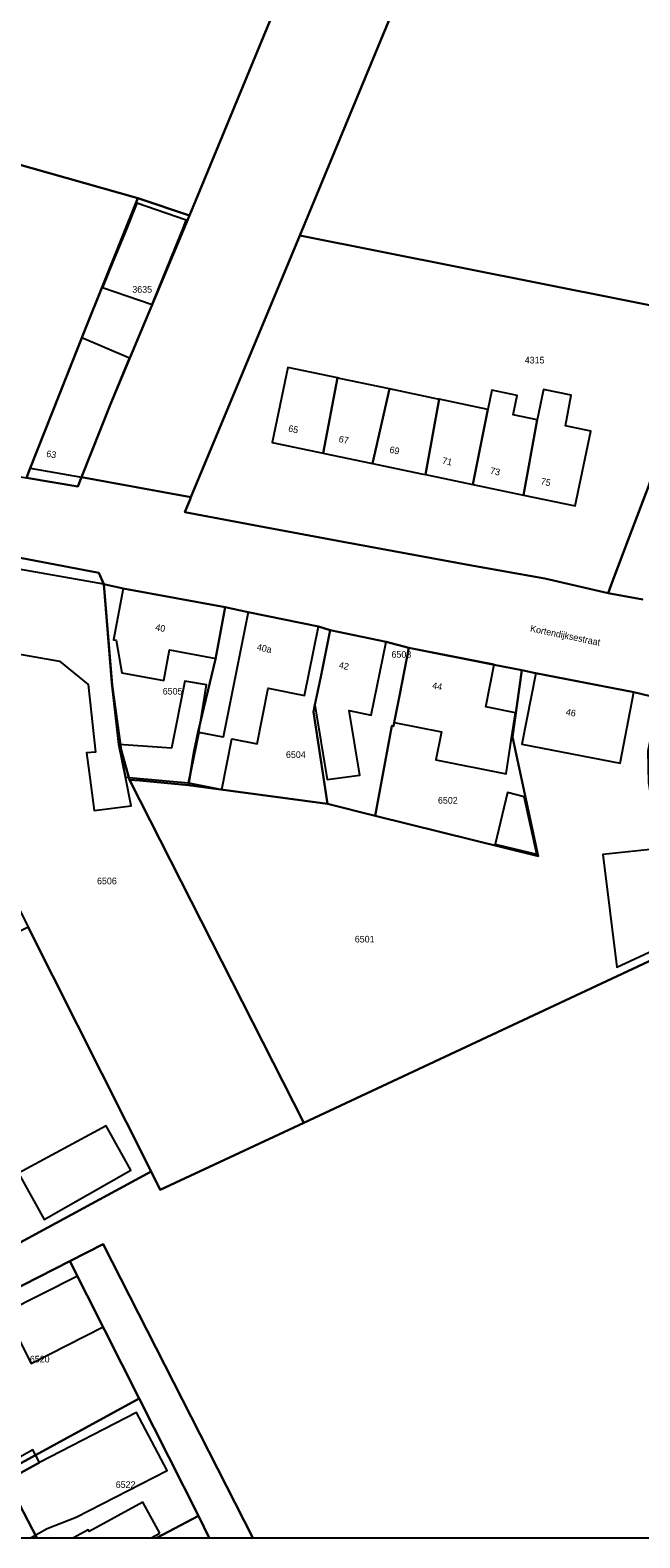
# Model space of a CAD drawing. Header units: metres. Extents: x 91564 to 92566, y 393362 to 394362.
# Tile 14 of 86: x 91898 to 91962, y 393362 to 393521. Entities that reach past the tile are written whole.
import ezdxf

# ---------------------------------------------------------------- set-up
doc = ezdxf.new("R2010")
doc.units = ezdxf.units.M
doc.linetypes.add('HIDDEN', pattern=[5.35, 2.675, -2.675])
for name, color, linetype in [('ADRES', 1, 'CONTINUOUS'), ('PAND', 1, 'CONTINUOUS'), ('PERCEEL', 7, 'CONTINUOUS'), ('PERCEELNUMMER', 7, 'CONTINUOUS'), ('TEC-RASTERVERDELING', 9, 'HIDDEN')]:
    doc.layers.add(name, color=color, linetype=linetype)

msp = doc.modelspace()

# ---------------------------------------------------------------- linework, layer by layer
at = {"layer": 'PAND'}
for points in [[(91914.478, 393500.94), (91909.256, 393502.723), (91908.086, 393499.828), (91906.781, 393496.626), (91905.647, 393493.843), (91910.861, 393492.062), (91911.995, 393494.845), (91913.221, 393497.853), (91914.095, 393500), (91914.478, 393500.94)], [(91906.489, 393481.535), (91908.49, 393486.386), (91903.47, 393488.527), (91898.03, 393474.801), (91903.442, 393473.849), (91906.489, 393481.535)], [(91930.407, 393484.31), (91925.166, 393485.407), (91923.514, 393477.516), (91928.903, 393476.388), (91930.407, 393484.31)], [(91935.886, 393483.162), (91930.61, 393484.267), (91930.407, 393484.31), (91928.903, 393476.388), (91929.047, 393476.358), (91933.93, 393475.335), (91934.105, 393475.299), (91935.886, 393483.162)], [(91941.121, 393482.067), (91940.988, 393482.095), (91935.886, 393483.162), (91934.105, 393475.299), (91939.276, 393474.216), (91939.693, 393474.129), (91941.121, 393482.067)], [(91951.465, 393479.901), (91948.935, 393480.431), (91949.339, 393482.471), (91946.679, 393483.028), (91946.253, 393480.992), (91944.686, 393473.084), (91950.002, 393471.97), (91951.465, 393479.901)], [(91951.465, 393479.901), (91950.002, 393471.97), (91955.474, 393470.825), (91957.126, 393478.716), (91954.441, 393479.278), (91955.035, 393482.495), (91952.135, 393483.102), (91951.465, 393479.901)], [(91946.253, 393480.992), (91941.121, 393482.067), (91939.693, 393474.129), (91944.686, 393473.084), (91946.253, 393480.992)], [(91905.793, 393462.562), (91888.43, 393465.62), (91887.596, 393460.161), (91887.873, 393456.771), (91895.923, 393455.356), (91901.112, 393454.444), (91904.118, 393451.99), (91904.904, 393444.865), (91903.962, 393444.81), (91904.24, 393442.714), (91904.768, 393438.734), (91908.669, 393439.214), (91908.052, 393442.247), (91907.352, 393445.691), (91906.632, 393452.193), (91905.793, 393462.562)], [(91918.573, 393460.146), (91907.817, 393462.134), (91906.817, 393456.725), (91907.083, 393456.676), (91907.668, 393453.242), (91912.093, 393452.425), (91912.688, 393455.64), (91917.574, 393454.737), (91918.573, 393460.146)], [(91921.003, 393459.61), (91918.349, 393446.435), (91915.785, 393446.952), (91914.716, 393441.646), (91918.215, 393440.941), (91919.289, 393446.274), (91921.938, 393445.741), (91923.118, 393451.601), (91926.952, 393450.829), (91928.42, 393458.116), (91921.003, 393459.61)], [(91935.559, 393456.511), (91929.65, 393457.726), (91928.034, 393449.868), (91929.323, 393442), (91932.755, 393442.431), (91931.639, 393449.246), (91933.967, 393448.767), (91935.559, 393456.511)], [(91946.921, 393454.092), (91937.949, 393455.872), (91936.385, 393447.993), (91941.369, 393447.006), (91940.784, 393444.054), (91948.183, 393442.586), (91948.761, 393446.327), (91949.177, 393449.018), (91946.038, 393449.641), (91946.921, 393454.092)], [(91915.785, 393446.952), (91916.607, 393451.959), (91914.32, 393452.363), (91912.921, 393445.287), (91907.352, 393445.691), (91908.052, 393442.247), (91908.857, 393442.174), (91914.716, 393441.646), (91915.785, 393446.952)], [(91961.657, 393451.198), (91951.302, 393453.205), (91949.849, 393445.706), (91960.204, 393443.7), (91961.657, 393451.198)], [(91950.098, 393440.167), (91948.328, 393440.616), (91947.037, 393435.167), (91951.408, 393434.132), (91950.098, 393440.167)], [(91965.605, 393424.869), (91964.404, 393434.705), (91958.394, 393434.079), (91959.857, 393422.192), (91965.605, 393424.869)], [(91896.794, 393400.475), (91899.481, 393395.617), (91908.644, 393400.815), (91906.021, 393405.496), (91896.794, 393400.475)], [(91903.005, 393389.643), (91895.426, 393385.794), (91898.131, 393380.438), (91905.709, 393384.287), (91903.005, 393389.643)], [(91896.4, 393366.89), (91887.547, 393362.049), (91898.06, 393362.049), (91899.808, 393363.031), (91902.854, 393364.223), (91912.46, 393369.148), (91909.236, 393375.256), (91899.011, 393370.004), (91895.712, 393368.149), (91896.4, 393366.89)], [(91896.4, 393366.89), (91895.712, 393368.149), (91899.011, 393370.004), (91898.286, 393371.33), (91894.987, 393369.475), (91889.461, 393366.368), (91889.73, 393365.876), (91887.117, 393364.407), (91885.629, 393367.128), (91876.918, 393362.231), (91877.018, 393362.049), (91887.547, 393362.049), (91896.4, 393366.89)], [(91911.696, 393362.545), (91909.906, 393365.822), (91904.233, 393362.725), (91904.137, 393362.901), (91902.575, 393362.049), (91910.787, 393362.049), (91911.696, 393362.545)]]:
    msp.add_lwpolyline(points, dxfattribs=at)
at = {"layer": 'PERCEEL'}
for points in [[(91855.835, 393518.409), (91909.379, 393503.259), (91914.823, 393501.448), (91955.496, 393599.908), (91959.03, 393608.239), (91970.535, 393636.191), (91994.062, 393692.974), (92000.687, 393708.758), (92016.04, 393746.419), (92035.817, 393793.694), (92030.551, 393795.181), (92041.78, 393822.055), (92045.86, 393832.245), (92047.575, 393836.507)], [(91992.363, 393659.116), (92026.393, 393740.892), (92064.098, 393832.45), (92053.14, 393835.097), (92050.93, 393830.215), (92046.85, 393820.03), (92035.817, 393793.694), (92016.04, 393746.419), (92000.687, 393708.758), (91994.062, 393692.974), (91970.535, 393636.191), (91959.03, 393608.239), (91955.496, 393599.908), (91914.823, 393501.448), (91906.485, 393481.535), (91903.44, 393473.845), (91914.966, 393471.756), (91926.449, 393499.332), (91963.689, 393589.262), (91992.363, 393659.116)], [(92021.966, 393615.531), (92033.466, 393642.647), (92001.3, 393655.329), (91992.363, 393659.116), (91963.689, 393589.262), (91926.449, 393499.332), (91969.116, 393490.817), (91969.785, 393492.571), (91970.987, 393495.532), (91977.765, 393511.016), (91985.057, 393527.905), (92000.028, 393563.312), (92002.9, 393570.038), (92012.178, 393591.869), (92021.966, 393615.531)], [(91842.9, 393484.025), (91842.445, 393483.205), (91851.063, 393481.768), (91860.684, 393480.112), (91865.419, 393479.271), (91868.852, 393478.596), (91878.347, 393477.015), (91889.771, 393475.098), (91897.625, 393473.778), (91898.03, 393474.8), (91903.86, 393489.51), (91909.379, 393503.259), (91855.835, 393518.409), (91848.888, 393499.646), (91842.9, 393484.025)], [(91897.625, 393473.778), (91903.053, 393472.867), (91903.44, 393473.845), (91906.485, 393481.535), (91914.823, 393501.448), (91909.379, 393503.259), (91903.86, 393489.51), (91898.03, 393474.8), (91897.625, 393473.778)], [(91914.966, 393471.756), (91914.905, 393471.603), (91914.329, 393470.175), (91922.146, 393468.706), (91931.016, 393467.046), (91944.346, 393464.567), (91952.263, 393463.174), (91958.932, 393461.625), (91959.367, 393462.782), (91961.159, 393467.542), (91963.216, 393472.961), (91965.196, 393478.629), (91968.732, 393489.812), (91969.116, 393490.817), (91926.449, 393499.332), (91914.966, 393471.756)], [(91962.601, 393460.973), (91958.932, 393461.625), (91952.263, 393463.174), (91944.346, 393464.567), (91931.016, 393467.046), (91922.146, 393468.706), (91914.329, 393470.175), (91914.905, 393471.603), (91914.966, 393471.756), (91903.44, 393473.845), (91903.053, 393472.867), (91897.625, 393473.778)], [(91963.216, 393472.961), (91961.159, 393467.542), (91959.367, 393462.782), (91958.932, 393461.625), (91962.601, 393460.973)], [(91905.793, 393462.562), (91905.252, 393463.784), (91888.633, 393466.942), (91888.43, 393465.62), (91887.67, 393460.675), (91887.585, 393460.125), (91888.05, 393454.601), (91888.732, 393444.506), (91893.324, 393435.366), (91897.813, 393426.431), (91910.763, 393400.652), (91911.726, 393398.735), (91926.852, 393405.778), (91908.504, 393441.954), (91907.626, 393445.096), (91906.654, 393451.917), (91905.793, 393462.562)], [(91888.633, 393466.942), (91905.252, 393463.784), (91905.793, 393462.562), (91907.815, 393462.13), (91918.57, 393460.145), (91921, 393459.61), (91928.42, 393458.115), (91929.65, 393457.725), (91935.555, 393456.51), (91937.945, 393455.87), (91946.92, 393454.09), (91949.845, 393453.499), (91951.3, 393453.205), (91961.655, 393451.195), (91964.265, 393450.565)], [(91918.57, 393460.145), (91907.815, 393462.13), (91905.793, 393462.562), (91906.654, 393451.917), (91907.626, 393445.096), (91908.504, 393441.954), (91909.573, 393441.882), (91914.701, 393441.406), (91915.282, 393444.876), (91915.711, 393447.047), (91917.563, 393454.688), (91917.66, 393455.225), (91918.57, 393460.145)], [(91929.65, 393457.725), (91928.42, 393458.115), (91921, 393459.61), (91918.57, 393460.145), (91917.66, 393455.225), (91917.563, 393454.688), (91915.711, 393447.047), (91915.282, 393444.876), (91914.701, 393441.406), (91929.345, 393439.407), (91927.873, 393449.104), (91928.026, 393449.844), (91928.64, 393452.825), (91929.65, 393457.725)], [(91937.945, 393455.87), (91935.555, 393456.51), (91929.65, 393457.725), (91928.64, 393452.825), (91928.026, 393449.844), (91927.873, 393449.104), (91929.345, 393439.407), (91934.38, 393438.163), (91936.149, 393447.631), (91936.312, 393447.601), (91936.388, 393448.006), (91936.975, 393450.965), (91937.945, 393455.87)], [(91937.945, 393455.87), (91936.975, 393450.965), (91936.388, 393448.006), (91936.312, 393447.601), (91936.149, 393447.631), (91934.38, 393438.163), (91951.547, 393433.922), (91948.845, 393446.469), (91949.845, 393453.499), (91946.92, 393454.09), (91937.945, 393455.87)], [(91934.38, 393438.163), (91929.345, 393439.407), (91914.701, 393441.406), (91909.573, 393441.882), (91908.504, 393441.954), (91926.852, 393405.778), (91965.986, 393424.091), (91965.86, 393424.894), (91963.221, 393441.662), (91963.158, 393444.998), (91963.29, 393445.66), (91964.265, 393450.565), (91961.655, 393451.195), (91951.3, 393453.205), (91949.845, 393453.499), (91948.845, 393446.469), (91951.547, 393433.922), (91934.38, 393438.163)], [(91910.763, 393400.652), (91897.813, 393426.431), (91871.993, 393413.774), (91873.387, 393411.121), (91880.064, 393398.418), (91868.898, 393393.016), (91862.045, 393389.305), (91862.565, 393388.365), (91865.047, 393383.826), (91878.954, 393391.375), (91882.758, 393393.456), (91883.014, 393392.988), (91885.175, 393388.919), (91885.294, 393388.701), (91886.054, 393387.284), (91910.763, 393400.652)], [(92091.278, 393394.264), (92076.446, 393396.737), (92067.002, 393398.312), (92060.734, 393399.357), (92057.01, 393405.998), (92054.866, 393410.372), (92027.122, 393411.435), (92026.444, 393411.577), (92022.96, 393412.306), (92003.952, 393416.496), (91996.708, 393418.093), (91988.882, 393419.818), (91982.243, 393421.282), (91973.754, 393423.154), (91965.86, 393424.894), (91965.986, 393424.091), (91926.852, 393405.778), (91911.726, 393398.735), (91910.763, 393400.652), (91886.054, 393387.284), (91868.384, 393377.724)], [(91868.384, 393377.724), (91870.23, 393374.35), (91874.63, 393376.725), (91881.296, 393380.328), (91887.46, 393383.71), (91887.515, 393383.738), (91902.216, 393391.205), (91905.73, 393392.99), (91921.49, 393362.049), (92165.739, 393362.049)], [(91921.49, 393362.049), (91905.73, 393392.99), (91902.216, 393391.205), (91909.519, 393376.742), (91915.769, 393364.364), (91916.9, 393362.049), (91921.49, 393362.049)], [(91893.384, 393372.363), (91895.172, 393368.898), (91909.519, 393376.742), (91902.216, 393391.205), (91887.515, 393383.738), (91888.432, 393381.96), (91893.384, 393372.363)], [(91915.769, 393364.364), (91909.519, 393376.742), (91895.172, 393368.898), (91896.375, 393366.567), (91898.707, 393362.049), (91911.381, 393362.049), (91915.769, 393364.364)], [(91896.375, 393366.567), (91888.095, 393362.049), (91898.707, 393362.049), (91896.375, 393366.567)], [(91916.9, 393362.049), (91915.769, 393364.364), (91911.381, 393362.049), (91916.9, 393362.049)]]:
    msp.add_lwpolyline(points, dxfattribs=at)
at = {"layer": 'TEC-RASTERVERDELING'}
msp.add_lwpolyline([(91564.497, 393362.049), (92564.497, 393362.049), (92564.497, 394362.049), (91564.497, 394362.049), (91564.497, 393362.049)], dxfattribs=at)

# ---------------------------------------------------------------- texts
at = {"layer": 'ADRES'}
for s, rotation, p in [('65', 348.203, (91925.177, 393478.681)), ('67', 348.203, (91930.496, 393477.568)), ('63', 349.996, (91899.68, 393476.014)), ('69', 348.203, (91935.847, 393476.446)), ('71', 348.203, (91941.399, 393475.285)), ('73', 348.203, (91946.454, 393474.225)), ('75', 348.203, (91951.782, 393473.11)), ('40', 349.601, (91911.17, 393457.716)), ('Kortendijksestraat', 348.403, (91950.68, 393457.59)), ('Kortendijksestraat', 348.403, (91950.68, 393457.59)), ('40a', 348.604, (91921.867, 393455.625)), ('42', 348.398, (91930.513, 393453.734)), ('44', 348.804, (91940.348, 393451.587)), ('46', 348.999, (91954.444, 393448.792))]:
    msp.add_text(s, height=0.7, rotation=rotation, dxfattribs=at).set_placement(p)
at = {"layer": 'PERCEELNUMMER'}
for s, p in [('3635', (91908.785, 393493.299)), ('4315', (91950.148, 393485.841)), ('6503', (91936.105, 393454.825)), ('6505', (91911.991, 393450.939)), ('6504', (91924.979, 393444.262)), ('6502', (91941.001, 393439.44)), ('6506', (91905.065, 393430.944)), ('6501', (91932.235, 393424.807)), ('6520', (91897.983, 393380.537)), ('6522', (91907.038, 393367.312))]:
    msp.add_text(s, height=0.7, dxfattribs=at).set_placement(p)

doc.saveas('drawing.dxf')
